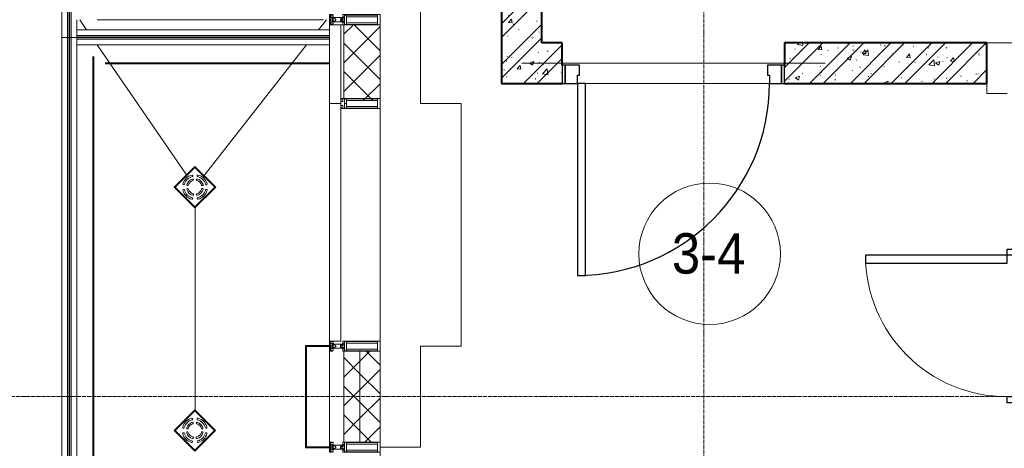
# Model space of a CAD drawing. Header units: millimetres. Extents: x 5617 to 101514, y 7718 to 215953.
# Tile 9 of 61: x 26915 to 31785, y 21944 to 24065. Entities that reach past the tile are written whole.
import ezdxf

# ---------------------------------------------------------------- set-up
doc = ezdxf.new("R2010")
doc.units = ezdxf.units.MM
for name, pattern in [('ADSK_Линия сетки', [25, 20, -2.5, 0, -2.5]), ('Линия сетки', [25, 20, -2.5, 0, -2.5]), ('Штрих_3_1_5_', [4.5, 3, -1.5]), ('Штриховая_ш3 п1_5', [4.5, 3, -1.5])]:
    doc.linetypes.add(name, pattern=pattern)
doc.layers.add('_Разделитель помещений_', color=4, linetype='Штриховая_ш3 п1_5', lineweight=40, true_color=0x00ffff)
for name, color, linetype, lineweight in [('Арматура трубопроводов', 7, 'Continuous', 18), ('Балясины', 7, 'Continuous', 30), ('Двери', 7, 'Continuous', 18), ('Импосты витража', 7, 'Continuous', 18), ('Каркас несущий', 7, 'Continuous', 18), ('Каркас_Импост', 7, 'Continuous', 30), ('Колонны', 7, 'Continuous', 18), ('Марки помещений', 7, 'Continuous', 20), ('Монтажный зазор', 7, 'Continuous', 30), ('Ограждение', 7, 'Continuous', 18), ('Оси', 7, 'Continuous', 9), ('Панели витража', 7, 'Continuous', 18), ('Панель', 7, 'Continuous', 30), ('Перекрытия', 7, 'Continuous', 18), ('Поручни', 7, 'Continuous', 18), ('Сантехнические приборы', 7, 'Continuous', 18), ('Стены разрез', 7, 'Continuous', 40), ('Стены штриховка', 7, 'Continuous', 40), ('Элементы узлов', 7, 'Continuous', 18)]:
    doc.layers.add(name, color=color, linetype=linetype, lineweight=lineweight)
doc.styles.add('Arial_3', font='arial.ttf', dxfattribs={"width": 0.9, "height": 200})
pattern_1 = [(50, (0, 0), (218.62117, -19.1268), [22.86, -251.46]), (355, (0, 0), (-42.29187, 229.2684), [18.288, -201.168]), (100.451, (18.22, -1.6), (176.33107, 210.13963), [19.428, -213.708]), (46.184, (0, 60.96), (325.29495, -50.45164), [34.29, -377.19]), (96.636, (27.1, 56.76), (284.883, 296.9127), [29.142, -320.562]), (351.184, (0, 60.96), (284.8858, 296.9107), [27.432, -301.752]), (21, (30.48, 45.72), (181.93753, -122.71832), [22.86, -251.46]), (326, (30.48, 45.72), (74.16223, 221.0262), [18.288, -201.168]), (71.451, (45.64, 35.5), (256.10035, 98.30526), [19.428, -213.708]), (37.5, (0, 0), (3.70639, 101.465895), [3.353, -195.377, 3.353, -200.863, -201.93]), (37.5, (0, 0), (3.70639, 101.465895), [-402.946, 3.353, -198.577]), (7.5, (0, 0), (80.18358, 120.21653), [3.353, -113.081, 3.353, -190.805, -76.962]), (7.5, (0, 0), (80.18358, 120.21653), [-310.591, 3.353, -73.609]), (327.5, (-67.97, 0), (162.708646, -6.87497), [3.353, -72.847, 3.353, -234.391, -315.468]), (327.5, (-67.97, 0), (162.708646, -6.87497), [-313.944, 3.353, -312.115]), (317.5, (-98.45, 0), (177.75468, 30.51183), [3.353, -95.707, 3.353, -154.534, -224.028]), (317.5, (-98.45, 0), (177.75468, 30.51183), [-256.946, 3.353, -220.675])]
pattern_2 = [(45, (0, 0), (-101.02788, 101.02788), []), (45, (67.35, 0), (-101.02788, 101.02788), [])]
pattern_3 = [(45, (0, 0), (-70.71068, 70.71068), []), (135, (0, 0), (-70.71068, -70.71068), [])]

# ---------------------------------------------------------------- blocks, each defined once
blk = doc.blocks.new('A_DOR_Door - Вн_3_Одинарная_800x2100-3054985-МКСС_К4_L20_68_100_')
at = {"layer": 'Двери', "color": 253, "lineweight": 30, "true_color": 0xaaaaaa}
for p, q in [((-380, 20), (-350, 20)), ((-380, -50), (-380, 20)), ((-350, 20), (-350, -50)), ((350, -50), (350, 20)), ((350, 20), (380, 20)), ((380, 20), (380, -50)), ((-350, -50), (-380, -50)), ((-350, -50), (-350, -750)), ((-310, -50), (-350, -50)), ((-350, -50), (-350, -750)), ((-310, -750), (-310, -50)), ((380, -50), (350, -50)), ((-350, -750), (-310, -750))]:
    blk.add_line(p, q, dxfattribs=at)
at = {"layer": 'Двери', "color": 254, "lineweight": 9, "true_color": 0xd4d4d4}
blk.add_arc((-350, -50), 700, 270, 0, dxfattribs=at)
blk = doc.blocks.new('101_Дверь_Однопольная - _НЧ_Мет_900х2100_Квартира_Л-3835293-МКСС_К4_L20_68_100_')
at = {"layer": 'Каркас_Импост', "color": 253, "true_color": 0xaaaaaa}
for p, q in [((-475, 100), (-535, 100)), ((-535, 100), (-535, 10)), ((-475, 60), (-475, 100)), ((535, 100), (475, 100)), ((475, 100), (475, 60)), ((535, 10), (535, 100)), ((-465, 60), (-475, 60)), ((-465, 10), (-465, 60)), ((475, 60), (465, 60)), ((465, 60), (465, 10)), ((-535, 10), (-465, 10)), ((465, 10), (535, 10))]:
    blk.add_line(p, q, dxfattribs=at)
at = {"layer": 'Монтажный зазор', "color": 253, "true_color": 0xaaaaaa}
for p, q in [((-535, 100), (-550, 100)), ((-550, 100), (-550, 10)), ((-535, 10), (-535, 100)), ((550, 100), (535, 100)), ((535, 100), (535, 10)), ((550, 10), (550, 100)), ((-550, 10), (-535, 10)), ((535, 10), (550, 10))]:
    blk.add_line(p, q, dxfattribs=at)
at = {"layer": 'Панель', "color": 253, "true_color": 0xaaaaaa}
for p, q in [((475, 1050), (435, 1050)), ((435, 1050), (435, 100)), ((475, 100), (475, 1050)), ((435, 100), (475, 100))]:
    blk.add_line(p, q, dxfattribs=at)
blk.add_arc((475, 100), 950, 90, 180, dxfattribs=at)
blk = doc.blocks.new('ПР - 1100_200_Оп200-200-3809888-МКСС_К4_L20_68_100_')
at = {"layer": 'Каркас несущий', "color": 21, "true_color": 0xffaaaa}
blk.add_line((-750, 0), (750, 0), dxfattribs=at)
blk.add_line((-750, 0), (750, 0), dxfattribs=at)
blk = doc.blocks.new('135_SLK_K4_AR_rvt-1-МКСС_К4_L20_68_100_')
at = {"layer": 'Стены разрез', "lineweight": 9, "true_color": 0xaaaaaa}
h = blk.add_hatch(dxfattribs=at)
h.set_pattern_fill('FP_1', color=253, style=0, pattern_type=2)
h.set_pattern_definition(pattern_1)
h.paths.add_polyline_path([(107150, 23950), (107150, 25550), (106950, 25550), (106950, 23950)])
h = blk.add_hatch(dxfattribs=at)
h.set_pattern_fill('FP_2', color=253, style=0, pattern_type=2)
h.set_pattern_definition(pattern_2)
h.paths.add_polyline_path([(107150, 23950), (107150, 25550), (106950, 25550), (106950, 23950)])
h = blk.add_hatch(dxfattribs=at)
h.set_pattern_fill('FP_1', color=253, style=0, pattern_type=2)
h.set_pattern_definition(pattern_1)
h.paths.add_polyline_path([(109349.8, 23750), (109349.8, 23950), (108350, 23950), (108350, 23750), (108676.1, 23750)])
h.paths.add_polyline_path([(106950, 23750), (107250, 23750), (107250, 23950), (106950, 23950)])
h = blk.add_hatch(dxfattribs=at)
h.set_pattern_fill('FP_2', color=253, style=0, pattern_type=2)
h.set_pattern_definition(pattern_2)
h.paths.add_polyline_path([(109349.8, 23750), (109349.8, 23950), (108350, 23950), (108350, 23750), (108676.1, 23750)])
h.paths.add_polyline_path([(106950, 23750), (107250, 23750), (107250, 23950), (106950, 23950)])
at = {"layer": '_Разделитель помещений_', "color": 131, "linetype": 'Штрих_3_1_5_', "true_color": 0xaaffff}
for p, q in [((104932.5, 15682.5), (104932.5, 23882.5)), ((104990, 23850), (106100, 23850))]:
    blk.add_line(p, q, dxfattribs=at)
at = {"layer": 'Перекрытия', "color": 253, "true_color": 0xaaaaaa}
for p, q in [((106549.8, 24150), (106549.8, 23650)), ((109349.8, 23950), (114400, 23950)), ((108275, 23750), (107365, 23750)), ((107365, 23750), (108275, 23750)), ((109349.8, 23700), (109349.8, 23750)), ((109450, 23700), (109349.8, 23700)), ((106549.8, 23650), (106749.8, 23650)), ((106749.8, 23650), (106749.8, 22450)), ((106749.8, 22450), (106549.8, 22450)), ((106549.8, 22450), (106549.8, 21950)), ((106549.8, 21950), (106350, 21950))]:
    blk.add_line(p, q, dxfattribs=at)
at = {"layer": 'Стены разрез', "color": 253, "true_color": 0xaaaaaa}
for p, q in [((107150, 23950), (107150, 25550)), ((106950, 24150), (106950, 23950)), ((106950, 23950), (106950, 23750)), ((107250, 23950), (107150, 23950)), ((107250, 23840), (107250, 23950)), ((109349.8, 23950), (108350, 23950)), ((108350, 23950), (108350, 23840)), ((109349.8, 23750), (109349.8, 23950)), ((106950, 23750), (107250, 23750)), ((108350, 23750), (109349.8, 23750))]:
    blk.add_line(p, q, dxfattribs=at)
at = {"layer": 'Двери', "color": 253, "lineweight": 18, "true_color": 0xaaaaaa}
for name, p, rotation in [('101_Дверь_Однопольная - _НЧ_Мет_900х2100_Квартира_Л-3835293-МКСС_К4_L20_68_100_', (107800, 23850), 180), ('A_DOR_Door - Вн_3_Одинарная_800x2100-3054985-МКСС_К4_L20_68_100_', (109500, 22550), 270)]:
    blk.add_blockref(name, p, dxfattribs=dict(at, rotation=rotation))
at = {"layer": 'Каркас несущий', "color": 253, "lineweight": 18, "true_color": 0xaaaaaa, "rotation": 180}
blk.add_blockref('ПР - 1100_200_Оп200-200-3809888-МКСС_К4_L20_68_100_', (107800, 23850), dxfattribs=at)
blk = doc.blocks.new('A_SLK_PAN_Type1 - Прямой тип панели-6537316-МКСС_К4_L20_68_100_')
at = {"layer": 'Колонны', "lineweight": 5}
for p, q in [((-252.5, 120), (252.5, 120)), ((-252.5, 0), (-252.5, 120)), ((-247.5, 115), (-247.5, 0)), ((247.5, 115), (-247.5, 115)), ((247.5, 0), (247.5, 115)), ((252.5, 120), (252.5, 0)), ((-247.5, 0), (-252.5, 0)), ((252.5, 0), (247.5, 0))]:
    blk.add_line(p, q, dxfattribs=at)
blk = doc.blocks.new('System Panel - A_PAN_Glass-7496875-МКСС_К4_L20_68_100_')
at = {"layer": 'Панели витража', "color": 253, "lineweight": 5, "true_color": 0xaaaaaa}
for p, q in [((-587.5, 55), (-587.5, 0)), ((587.5, 55), (-573.5, 55)), ((587.5, 0), (587.5, 55)), ((-587.5, 0), (587.5, 0))]:
    blk.add_line(p, q, dxfattribs=at)
blk = doc.blocks.new('Rectangular Mullion - R_StandardFrame_50Wx250H-4664157-МКСС_К4_L20_68_100_')
at = {"layer": 'Импосты витража', "color": 253, "lineweight": 5, "true_color": 0xaaaaaa}
for p, q in [((106350, 22450), (106350, 23625)), ((106100, 22452.5), (106100, 22475))]:
    blk.add_line(p, q, dxfattribs=at)
blk = doc.blocks.new('Rectangular Mullion - 50Wx250H-3927046-МКСС_К4_L20_68_100_')
at = {"layer": 'Элементы узлов', "color": 253, "lineweight": 5, "true_color": 0xaaaaaa}
for p, q in [((0, 250), (-25, 250)), ((-25, 250), (-25, 237.3)), ((-25, 65.2), (-25, 250)), ((-25, 250), (0, 250)), ((25, 250), (0, 250)), ((25, 250), (0, 250)), ((25, 237.3), (25, 250)), ((25, 65.2), (25, 250)), ((-23, 237.3), (0, 237.3)), ((-23, 237.3), (0, 237.3)), ((-23, 237.3), (-23, 73.6)), ((0, 237.3), (-14.9, 237.3)), ((-14.9, 237.3), (-14.9, 84)), ((-14.9, 84), (-14.9, 237.3)), ((14.9, 237.3), (0, 237.3)), ((0, 237.3), (23, 237.3)), ((23, 237.3), (0, 237.3)), ((14.9, 84), (14.9, 237.3)), ((14.9, 84), (14.9, 237.3)), ((23, 237.3), (23, 73.6)), ((-25, 73.6), (-25, 65.2)), ((-25, 65.2), (-25, 60.2)), ((-10, 65.2), (-25, 65.2)), ((-25, 65.2), (-25, 60.2)), ((-25, 65.2), (-10, 65.2)), ((-10, 65.2), (-25, 65.2)), ((0, 84), (-23, 84)), ((-23, 84), (-23, 73.6)), ((0, 84), (-23, 84)), ((-23, 73.6), (0, 73.6)), ((0, 73.6), (-23, 73.6)), ((-0.5, 73.6), (-23, 73.6)), ((-14.9, 84), (0, 84)), ((-10, 55), (-14, 55)), ((-14, 55), (-10, 55)), ((-10, 55), (-10, 65.2)), ((-10, 65.2), (-10, 55)), ((-10, 55), (-10, 65.2)), ((-10, 55), (0, 55)), ((0, 55), (-10, 55)), ((0, 84), (14.9, 84)), ((23, 84), (0, 84)), ((0, 84), (0, 73.6)), ((0, 84), (23, 84)), ((0, 73.6), (0, 84)), ((0, 73.6), (23, 73.6)), ((23, 73.6), (0, 73.6)), ((0, 55), (10, 55)), ((0, 55), (10, 55)), ((0.5, 73.6), (23, 73.6)), ((10, 65.2), (10, 55)), ((25, 65.2), (10, 65.2)), ((10, 55), (10, 65.2)), ((10, 65.2), (25, 65.2)), ((10, 65.2), (25, 65.2)), ((10, 55), (10, 65.2)), ((10, 55), (14, 55)), ((10, 55), (14, 55)), ((23, 73.6), (23, 84)), ((25, 65.2), (25, 73.6)), ((25, 65.2), (25, 60.2)), ((25, 60.2), (25, 65.2))]:
    blk.add_line(p, q, dxfattribs=at)
for centre, start, end in [((-14, 69.1), 218.9723, 270), ((-14, 69.1), 218.9723, 270), ((-14, 69.1), 218.9723, 270), ((14, 69.1), 270, 321.0277), ((14, 69.1), 270, 321.0277), ((14, 69.1), 270, 321.0277)]:
    blk.add_arc(centre, 14.1, start, end, dxfattribs=at)
blk = doc.blocks.new('Rectangular Mullion - R_StandardFrame_50Wx250H-5814808-МКСС_К4_L20_68_100_')
at = {"layer": 'Импосты витража', "color": 253, "lineweight": 5, "true_color": 0xaaaaaa}
for p, q in [((106350, 22425), (106350, 22450)), ((106100, 21952.5), (106100, 22447.5)), ((106350, 21950), (106350, 21975))]:
    blk.add_line(p, q, dxfattribs=at)
blk = doc.blocks.new('Rectangular Mullion - 50Wx250H-2623690-МКСС_К4_L20_68_100_')
at = {"layer": 'Элементы узлов', "color": 253, "lineweight": 5, "true_color": 0xaaaaaa}
for p, q in [((-25, 65.2), (-25, 250)), ((-25, 250), (0, 250)), ((25, 250), (0, 250)), ((25, 65.2), (25, 250)), ((-23, 237.3), (0, 237.3)), ((-23, 237.3), (-23, 73.6)), ((-14.9, 84), (-14.9, 237.3)), ((23, 237.3), (0, 237.3)), ((14.9, 84), (14.9, 237.3)), ((23, 237.3), (23, 73.6)), ((-14, 65.2), (-25, 65.2)), ((0, 84), (-23, 84)), ((-0.5, 73.6), (-23, 73.6)), ((-14, 71.3), (-14, 65.2)), ((-10, 71.3), (-14, 71.3)), ((-10, 53), (-10, 71.3)), ((-8.7, 53), (-10, 53)), ((-10, 53), (-10, 17)), ((-8.7, 53), (-7, 54.7)), ((-7, 65.2), (-5.9, 67.3)), ((-7, 65.2), (-7, 54.7)), ((-4.1, 67.3), (-5.9, 67.3)), ((-4.1, 67.3), (-2.9, 65.1)), ((-2.9, 65.1), (-2.9, 54.6)), ((-1.3, 53), (-2.9, 54.6)), ((0, 53), (-1.3, 53)), ((0, 84), (23, 84)), ((0, 53), (1.3, 53)), ((0.5, 73.6), (23, 73.6)), ((1.3, 53), (2.9, 54.6)), ((4.1, 67.3), (2.9, 65.1)), ((2.9, 65.1), (2.9, 54.6)), ((4.1, 67.3), (5.9, 67.3)), ((7, 65.2), (5.9, 67.3)), ((7, 65.2), (7, 54.7)), ((8.7, 53), (7, 54.7)), ((8.7, 53), (10, 53)), ((10, 71.3), (14, 71.3)), ((10, 53), (10, 71.3)), ((10, 53), (10, 17)), ((14, 71.3), (14, 65.2)), ((14, 65.2), (25, 65.2)), ((-23.8, 14.6), (-25, 14.2)), ((-25, 0), (-25, 14.2)), ((-22.3, 17), (-23.8, 17)), ((-23.8, 17), (-23.8, 14.6)), ((-22.5, 10.6), (-23.8, 14.6)), ((-22.5, 10.6), (-23.7, 9.9)), ((-23.7, 1.3), (-23.7, 9.9)), ((-23.7, 1.3), (-11.8, 1.3)), ((-23.2, 10.2), (-22.5, 8)), ((-22.5, 8), (-22.5, 4.5)), ((-21.3, 4.5), (-22.5, 4.5)), ((-22.3, 17), (-22.3, 16)), ((-22.3, 16), (-21.3, 16)), ((-19, 17.6), (-21.3, 16)), ((-21.3, 4.5), (-21.3, 6.5)), ((-21.3, 6.5), (-14.2, 6.5)), ((-18.4, 16.6), (-19, 17.6)), ((-7.4, 16.6), (-18.4, 16.6)), ((-14.2, 6.5), (-14.2, 4.5)), ((-13.2, 4.5), (-14.2, 4.5)), ((-13.2, 4.5), (-12.2, 7.2)), ((-12.7, 7.6), (-11.3, 11.4)), ((-12.7, 7.6), (-11.8, 6.9)), ((-12.2, 9), (-12.2, 14.8)), ((-12.2, 14.8), (0, 14.8)), ((-11.8, 1.3), (-11.8, 6.9)), ((-10.5, 11.2), (-11.3, 11.4)), ((-10.5, 1.5), (-10.5, 11.2)), ((-4.8, 1.5), (-10.5, 1.5)), ((-10, 17), (-7.5, 17)), ((-8.5, 23), (-1.5, 30)), ((-8.5, 18.5), (-8.5, 23)), ((-7.5, 18.5), (-8.5, 18.5)), ((-7.5, 17), (-7.5, 18.5)), ((-7.4, 18), (-7.4, 16.6)), ((-2.6, 18), (-7.4, 18)), ((0, 8), (-4.8, 8)), ((-4.8, 1.5), (-4.8, 8)), ((-2.6, 18), (-2.6, 16.8)), ((-2.6, 16.8), (0, 16.8)), ((-1.5, 30), (0, 30)), ((1.5, 30), (0, 30)), ((2.6, 16.8), (0, 16.8)), ((0, 14.8), (0, 16.8)), ((0, 14.8), (0, 16.8)), ((12.2, 14.8), (0, 14.8)), ((0, 0), (0, 8)), ((0, 8), (4.8, 8)), ((0, 0), (0, 8)), ((8.5, 23), (1.5, 30)), ((2.6, 18), (2.6, 16.8)), ((2.6, 18), (7.4, 18)), ((4.8, 1.5), (4.8, 8)), ((4.8, 1.5), (10.5, 1.5)), ((7.4, 18), (7.4, 16.6)), ((7.4, 16.6), (18.4, 16.6)), ((7.5, 18.5), (8.5, 18.5)), ((7.5, 17), (7.5, 18.5)), ((10, 17), (7.5, 17)), ((8.5, 18.5), (8.5, 23)), ((10.5, 11.2), (11.3, 11.4)), ((10.5, 1.5), (10.5, 11.2)), ((12.7, 7.6), (11.3, 11.4)), ((12.7, 7.6), (11.8, 6.9)), ((11.8, 1.3), (11.8, 6.9)), ((23.7, 1.3), (11.8, 1.3)), ((12.2, 9), (12.2, 14.8)), ((13.2, 4.5), (12.2, 7.2)), ((13.2, 4.5), (14.2, 4.5)), ((21.3, 6.5), (14.2, 6.5)), ((14.2, 6.5), (14.2, 4.5)), ((18.4, 16.6), (19, 17.6)), ((19, 17.6), (21.3, 16)), ((22.3, 16), (21.3, 16)), ((21.3, 4.5), (21.3, 6.5)), ((21.3, 4.5), (22.5, 4.5)), ((22.3, 17), (22.3, 16)), ((22.3, 17), (23.8, 17)), ((22.5, 10.6), (23.8, 14.6)), ((22.5, 10.6), (23.7, 9.9)), ((23.2, 10.2), (22.5, 8)), ((22.5, 8), (22.5, 4.5)), ((23.7, 1.3), (23.7, 9.9)), ((23.8, 17), (23.8, 14.6)), ((23.8, 14.6), (25, 14.2)), ((25, 0), (25, 14.2)), ((-25, 0), (0, 0)), ((25, 0), (0, 0))]:
    blk.add_line(p, q, dxfattribs=at)
for centre, start, end in [((-0.5, 73.1), 360, 90), ((0.5, 73.1), 90, 180)]:
    blk.add_arc(centre, 0.5, start, end, dxfattribs=at)
blk = doc.blocks.new('Rectangular Mullion - R_StandardFrame_50Wx250H-5854537-МКСС_К4_L20_68_100_')
at = {"layer": 'Импосты витража', "color": 253, "lineweight": 5, "true_color": 0xaaaaaa}
for p, q in [((106100, 24040), (106100, 24065)), ((106350, 24040), (106350, 24090))]:
    blk.add_line(p, q, dxfattribs=at)
blk = doc.blocks.new('Rectangular Mullion - R_StandardFrame_50Wx250H-V61-МКСС_К4_L20_68_100_')
at = {"layer": 'Импосты витража', "color": 253, "lineweight": 5, "true_color": 0xaaaaaa}
for p, q in [((106100, 21925), (106100, 21947.5)), ((106350, 21800), (106350, 21950)), ((106350, 20685), (106350, 21700)), ((106100, 20685), (106100, 20710))]:
    blk.add_line(p, q, dxfattribs=at)
blk = doc.blocks.new('Ограждение - 18Lx18W-7431883-МКСС_К4_L20_68_100_')
at = {"layer": 'Балясины', "color": 253, "lineweight": 5, "true_color": 0xaaaaaa}
for p, q in [((9, 9), (-9, 9)), ((-9, 9), (-9, -9)), ((9, -9), (9, 9)), ((-9, -9), (9, -9))]:
    blk.add_line(p, q, dxfattribs=at)
blk = doc.blocks.new('Ограждение - Ограждение-6062411-МКСС_К4_L20_68_100_')
at = {"layer": 'Ограждение', "lineweight": 5}
h = blk.add_hatch(color=256, dxfattribs=at)
h.paths.add_polyline_path([(22054, 3400), (22062, 3400), (22062, 5091), (22054, 5091), (22054, 3968.7)])
h.paths.add_polyline_path([(22054, 5109), (22062, 5109), (22062, 6800), (22054, 6800), (22054, 5164.6)])
h = blk.add_hatch(color=256, dxfattribs=at)
h.paths.add_polyline_path([(22063, 3400), (22071, 3400), (22071, 5091), (22063, 5091), (22063, 3968.7)])
h.paths.add_polyline_path([(22063, 5109), (22071, 5109), (22071, 6800), (22063, 6800), (22063, 5164.6)])
at = {"layer": 'Поручни', "color": 253, "lineweight": 5, "true_color": 0xaaaaaa}
for p, q in [((22025, 3400), (22025, 6800)), ((22025, 6800), (22053.5, 6800)), ((22053.5, 5109), (22053.5, 6800)), ((22062, 6800), (22054, 6800)), ((22054, 6800), (22054, 5109)), ((22062, 5109), (22062, 6800)), ((22062, 6800), (22063, 6800)), ((22071, 6800), (22063, 6800)), ((22063, 6800), (22063, 5109)), ((22071, 5109), (22071, 6800)), ((22071.5, 5109), (22071.5, 6800)), ((22071.5, 6800), (22100, 6800)), ((22100, 6800), (22100, 3400)), ((22053.5, 3400), (22053.5, 5091)), ((22054, 5091), (22054, 3400)), ((22062, 3400), (22062, 5091)), ((22063, 5091), (22063, 3400)), ((22071, 3400), (22071, 5091)), ((22071.5, 3400), (22071.5, 5091)), ((22053.5, 3400), (22025, 3400)), ((22054, 3400), (22062, 3400)), ((22063, 3400), (22062, 3400)), ((22063, 3400), (22071, 3400)), ((22100, 3400), (22071.5, 3400))]:
    blk.add_line(p, q, dxfattribs=at)
at = {"rotation": 180}
blk.add_blockref('Ограждение - 18Lx18W-7431883-МКСС_К4_L20_68_100_', (22062.5, 5100), dxfattribs=at)
blk = doc.blocks.new('Ограждение - Ограждение-6062441-МКСС_К4_L20_68_100_')
at = {"layer": 'Ограждение', "lineweight": 5}
for points in [[(22054, 6800), (22062, 6800), (22062, 8577), (22054, 8577), (22054, 6958.6)], [(22063, 6800), (22071, 6800), (22071, 8577), (22063, 8577), (22063, 6958.6)]]:
    blk.add_hatch(color=256, dxfattribs=at).paths.add_polyline_path(points)
at = {"layer": 'Поручни', "color": 253, "lineweight": 5, "true_color": 0xaaaaaa}
for p, q in [((22025, 8577), (22025, 6800)), ((22025, 8577), (22053.5, 8577)), ((22053.5, 8577), (22053.5, 6800)), ((22062, 8577), (22054, 8577)), ((22054, 8577), (22054, 6800)), ((22062, 6800), (22062, 8577)), ((22062, 8577), (22063, 8577)), ((22071, 8577), (22063, 8577)), ((22063, 8577), (22063, 6800)), ((22071, 6800), (22071, 8577)), ((22071.5, 8577), (22071.5, 6800)), ((22071.5, 8577), (22099.8, 8577)), ((22100, 6800), (22100, 8540)), ((22053.5, 6800), (22025, 6800)), ((22054, 6800), (22062, 6800)), ((22063, 6800), (22062, 6800)), ((22063, 6800), (22071, 6800)), ((22100, 6800), (22071.5, 6800))]:
    blk.add_line(p, q, dxfattribs=at)
blk = doc.blocks.new('HL_RU_balcony and terrace drain_HL5100T-A-200505 - HL_Трап для балконов и террас_HL5100T-7541758-МКСС_К4_L20_68_100_')
at = {"layer": 'Арматура трубопроводов', "color": 253, "lineweight": 5, "true_color": 0xaaaaaa}
for centre, radius, start, end in [((-29, 50.2), 4, 119.9633, 299.9633), ((0, 0), 62, 60.0367, 119.9633), ((0, 0), 54, 60.0367, 119.9633), ((29, 50.2), 4, 240.0367, 60.0367), ((0, 0), 62, 150.0367, 209.9633), ((0, 0), 54, 150.0367, 209.9633), ((-50.2, 29), 4, 330.0367, 150.0367), ((0, 0), 42, 152.1245, 207.8755), ((-33.6, 17.8), 4, 332.1245, 152.1245), ((0, 0), 34, 152.1245, 207.8755), ((-17.8, 33.6), 4, 117.8755, 297.8755), ((0, 0), 42, 62.1245, 117.8755), ((0, 0), 34, 62.1245, 117.8755), ((17.8, 33.6), 4, 242.1245, 62.1245), ((33.6, 17.8), 4, 27.8755, 207.8755), ((0, 0), 34, 332.1245, 27.8755), ((0, 0), 42, 332.1245, 27.8755), ((50.2, 29), 4, 29.9633, 209.9633), ((0, 0), 54, 330.0367, 29.9633), ((0, 0), 62, 330.0367, 29.9633), ((-50.2, -29), 4, 209.9633, 29.9633), ((-33.6, -17.8), 4, 207.8755, 27.8755), ((-29, -50.2), 4, 60.0367, 240.0367), ((0, 0), 54, 240.0367, 299.9633), ((-17.8, -33.6), 4, 62.1245, 242.1245), ((0, 0), 42, 242.1245, 297.8755), ((0, 0), 34, 242.1245, 297.8755), ((17.8, -33.6), 4, 297.8755, 117.8755), ((29, -50.2), 4, 299.9633, 119.9633), ((33.6, -17.8), 4, 152.1245, 332.1245), ((50.2, -29), 4, 150.0367, 330.0367), ((0, 0), 62, 240.0367, 299.9633)]:
    blk.add_arc(centre, radius, start, end, dxfattribs=at)
at = {"layer": 'Сантехнические приборы', "color": 253, "lineweight": 5, "true_color": 0xaaaaaa}
for p, q in [((-72.5, 72.5), (72.5, 72.5)), ((-72.5, -72.5), (-72.5, 72.5)), ((-70, 70), (-70, -70)), ((70, 70), (-70, 70)), ((69, 69), (-69, 69)), ((-69, 69), (-69, -69)), ((69, -69), (69, 69)), ((70, -70), (70, 70)), ((72.5, 72.5), (72.5, -72.5)), ((-72.5, -72.5), (72.5, -72.5)), ((70, -70), (-70, -70)), ((-69, -69), (69, -69))]:
    blk.add_line(p, q, dxfattribs=at)
for start, end in [(90, 91.6217), (88.3783, 90), (178.3783, 181.6217), (358.3783, 1.6217), (268.3783, 270), (270, 271.6217)]:
    blk.add_arc((0, 0), 72.9, start, end, dxfattribs=at)
blk = doc.blocks.new('Ограждение - Ограждение-7576371-МКСС_К4_L20_68_100_')
at = {"layer": 'Ограждение', "lineweight": 5}
for points in [[(22099.8, 8578), (23350, 8578), (23350, 8586), (22099.8, 8586)], [(22099.8, 8569), (23350, 8569), (23350, 8577), (22099.8, 8577)]]:
    blk.add_hatch(color=256, dxfattribs=at).paths.add_polyline_path(points)
at = {"layer": 'Поручни', "color": 253, "lineweight": 5, "true_color": 0xaaaaaa}
for p, q in [((22099.8, 8615), (23350, 8615)), ((22099.8, 8586.5), (22099.8, 8615)), ((23350, 8586.5), (22099.8, 8586.5)), ((23350, 8586), (22099.8, 8586)), ((22099.8, 8586), (22099.8, 8578)), ((22099.8, 8578), (23350, 8578)), ((23350, 8577), (22099.8, 8577)), ((22099.8, 8577), (22099.8, 8569)), ((23350, 8578), (23350, 8586)), ((23350, 8569), (23350, 8577)), ((22099.8, 8569), (23350, 8569)), ((23350, 8568.5), (22099.8, 8568.5)), ((22099.8, 8540), (22099.8, 8568.5)), ((23350, 8540), (22099.8, 8540))]:
    blk.add_line(p, q, dxfattribs=at)
blk = doc.blocks.new('Ограждение - Ограждение-7576372-МКСС_К4_L20_68_100_')
at = {"layer": 'Ограждение', "lineweight": 5}
for points in [[(22061.8, 8577), (22061.8, 10458), (22053.8, 10458), (22053.8, 8577)], [(22070.8, 8577), (22070.8, 10458), (22062.8, 10458), (22062.8, 8577)]]:
    blk.add_hatch(color=256, dxfattribs=at).paths.add_polyline_path(points)
at = {"layer": 'Поручни', "color": 253, "lineweight": 5, "true_color": 0xaaaaaa}
for p, q in [((22024.8, 10458), (22024.8, 8577)), ((22024.8, 10458), (22053.3, 10458)), ((22053.3, 10458), (22053.3, 8577)), ((22061.8, 10458), (22053.8, 10458)), ((22053.8, 10458), (22053.8, 8577)), ((22061.8, 8577), (22061.8, 10458)), ((22061.8, 10458), (22062.8, 10458)), ((22070.8, 10458), (22062.8, 10458)), ((22062.8, 10458), (22062.8, 8577)), ((22070.8, 8577), (22070.8, 10458)), ((22071.3, 10458), (22071.3, 8577)), ((22071.3, 10458), (22099.8, 10458)), ((22099.8, 10350), (22099.8, 10458)), ((22099.8, 8615), (22099.8, 8665)), ((22053.3, 8577), (22024.8, 8577)), ((22053.8, 8577), (22061.8, 8577)), ((22062.8, 8577), (22061.8, 8577)), ((22062.8, 8577), (22070.8, 8577)), ((22099.8, 8577), (22071.3, 8577))]:
    blk.add_line(p, q, dxfattribs=at)
blk = doc.blocks.new('135_SLK_K4_AR_FCD_rvt-1-МКСС_К4_L20_68_100_')
at = {"layer": 'Стены разрез', "lineweight": 5, "true_color": 0xaaaaaa}
h = blk.add_hatch(dxfattribs=at)
h.set_pattern_fill('FP_4', color=253, style=0, pattern_type=2)
h.set_pattern_definition(pattern_3)
h.paths.add_polyline_path([(106285.9, 23664.9), (106337.3, 23664.9), (106337.3, 23675), (106350, 23675), (106350, 24040), (106170, 24040), (106170, 23675), (106173.6, 23675), (106173.6, 23673), (106184, 23673), (106184, 23664.9)])
h = blk.add_hatch(dxfattribs=at)
h.set_pattern_fill('FP_4', color=253, style=0, pattern_type=2)
h.set_pattern_definition(pattern_3)
h.paths.add_polyline_path([(106250, 21975), (106250, 22425), (106170, 22425), (106170, 21975)])
h = blk.add_hatch(dxfattribs=at)
h.set_pattern_fill('FP_4', color=253, style=0, pattern_type=2)
h.set_pattern_definition(pattern_3)
h.paths.add_polyline_path([(106350, 21975), (106350, 22425), (106250, 22425), (106250, 21975)])
at = {"layer": 'Перекрытия', "color": 253, "lineweight": 5, "true_color": 0xaaaaaa}
for p, q in [((104850, 24065), (104850, 24015)), ((104898.2, 24015), (104863.8, 24065)), ((106045.1, 24015), (106084.3, 24065)), ((105392.3, 23297.4), (104949.8, 23940)), ((105479.2, 23293.8), (105986.2, 23940)), ((105434.2, 22134.3), (105434.2, 23134.3))]:
    blk.add_line(p, q, dxfattribs=at)
at = {"layer": 'Стены разрез', "color": 253, "lineweight": 9, "true_color": 0xaaaaaa}
for p, q in [((104949.8, 24065), (106070, 24065)), ((106100, 24040), (106100, 23650)), ((106350, 24040), (106100, 24040)), ((106350, 23675), (106350, 24040)), ((106100, 23650), (106155, 23650)), ((106170, 22425), (106170, 21975)), ((106350, 22425), (106170, 22425)), ((106350, 21975), (106350, 22425)), ((106170, 21975), (106350, 21975))]:
    blk.add_line(p, q, dxfattribs=at)
at = {"layer": 'Стены штриховка', "color": 253, "lineweight": 9, "true_color": 0xaaaaaa}
for p, q in [((106155, 23664), (106155, 24040)), ((106170, 23675), (106170, 24040)), ((106250, 21975), (106250, 22425))]:
    blk.add_line(p, q, dxfattribs=at)
at = {"layer": 'Импосты витража', "color": 253, "lineweight": 5, "true_color": 0xaaaaaa}
for name in ['Rectangular Mullion - R_StandardFrame_50Wx250H-5854537-МКСС_К4_L20_68_100_', 'Rectangular Mullion - R_StandardFrame_50Wx250H-4664157-МКСС_К4_L20_68_100_', 'Rectangular Mullion - R_StandardFrame_50Wx250H-5814808-МКСС_К4_L20_68_100_', 'Rectangular Mullion - R_StandardFrame_50Wx250H-V61-МКСС_К4_L20_68_100_']:
    blk.add_blockref(name, (0, 0), dxfattribs=at)
at = {"layer": 'Импосты витража', "color": 253, "lineweight": 5, "true_color": 0xaaaaaa, "rotation": 270}
for name, p in [('Rectangular Mullion - 50Wx250H-2623690-МКСС_К4_L20_68_100_', (106100, 24065)), ('Rectangular Mullion - 50Wx250H-3927046-МКСС_К4_L20_68_100_', (106100, 23650)), ('Rectangular Mullion - 50Wx250H-2623690-МКСС_К4_L20_68_100_', (106100, 22450)), ('Rectangular Mullion - 50Wx250H-2623690-МКСС_К4_L20_68_100_', (106100, 21950))]:
    blk.add_blockref(name, p, dxfattribs=at)
at = {"layer": 'Колонны', "color": 253, "lineweight": 5, "true_color": 0xaaaaaa, "rotation": 89.99999999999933}
blk.add_blockref('A_SLK_PAN_Type1 - Прямой тип панели-6537316-МКСС_К4_L20_68_100_', (106100, 22200), dxfattribs=at)
at = {"layer": 'Ограждение', "color": 253, "lineweight": 5, "true_color": 0xaaaaaa}
for name in ['Ограждение - Ограждение-7576372-МКСС_К4_L20_68_100_', 'Ограждение - Ограждение-7576371-МКСС_К4_L20_68_100_', 'Ограждение - Ограждение-6062441-МКСС_К4_L20_68_100_', 'Ограждение - Ограждение-6062411-МКСС_К4_L20_68_100_']:
    blk.add_blockref(name, (82750, 15400), dxfattribs=at)
at = {"layer": 'Панели витража', "color": 253, "lineweight": 5, "true_color": 0xaaaaaa, "rotation": 270}
blk.add_blockref('System Panel - A_PAN_Glass-7496875-МКСС_К4_L20_68_100_', (106100, 23062.5), dxfattribs=at)
at = {"layer": 'Сантехнические приборы', "color": 253, "lineweight": 5, "true_color": 0xaaaaaa, "rotation": 44.9999999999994}
for p in [(105433.9, 23236.6), (105433.1, 22032.9)]:
    blk.add_blockref('HL_RU_balcony and terrace drain_HL5100T-A-200505 - HL_Трап для балконов и террас_HL5100T-7541758-МКСС_К4_L20_68_100_', p, dxfattribs=at)
blk = doc.blocks.new('050_Марка_Помещение - Номер-620969-МКСС_К4_L20_68_100_')
at = {"layer": 'Марки помещений'}
blk.add_circle((0, 0), 3.5, dxfattribs=at)

msp = doc.modelspace()

# ---------------------------------------------------------------- linework, layer by layer
at = {"layer": 'Оси', "linetype": 'Линия сетки'}
msp.add_line((30298.2, 12025.7), (30298.2, 33100), dxfattribs=at)
at = {"layer": 'Оси', "linetype": 'ADSK_Линия сетки'}
msp.add_line((59245.9, 22200), (24389.5, 22200), dxfattribs=at)

# ---------------------------------------------------------------- block references
at = {"lineweight": 5}
for name in ['135_SLK_K4_AR_FCD_rvt-1-МКСС_К4_L20_68_100_', '135_SLK_K4_AR_rvt-1-МКСС_К4_L20_68_100_']:
    msp.add_blockref(name, (-77651.8, 0), dxfattribs=at)
at = {"layer": 'Марки помещений', "xscale": 99.99999999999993, "yscale": 99.99999999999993, "zscale": 99.99999999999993}
msp.add_blockref('050_Марка_Помещение - Номер-620969-МКСС_К4_L20_68_100_', (30327.3, 22906.9), dxfattribs=at)

# ---------------------------------------------------------------- texts
at = {"layer": 'Марки помещений', "lineweight": 9, "insert": (30140.7, 23008.6), "char_height": 200, "width": 447.342, "attachment_point": 1, "style": 'Arial_3'}
msp.add_mtext('3-4', dxfattribs=at)

doc.saveas('drawing.dxf')
